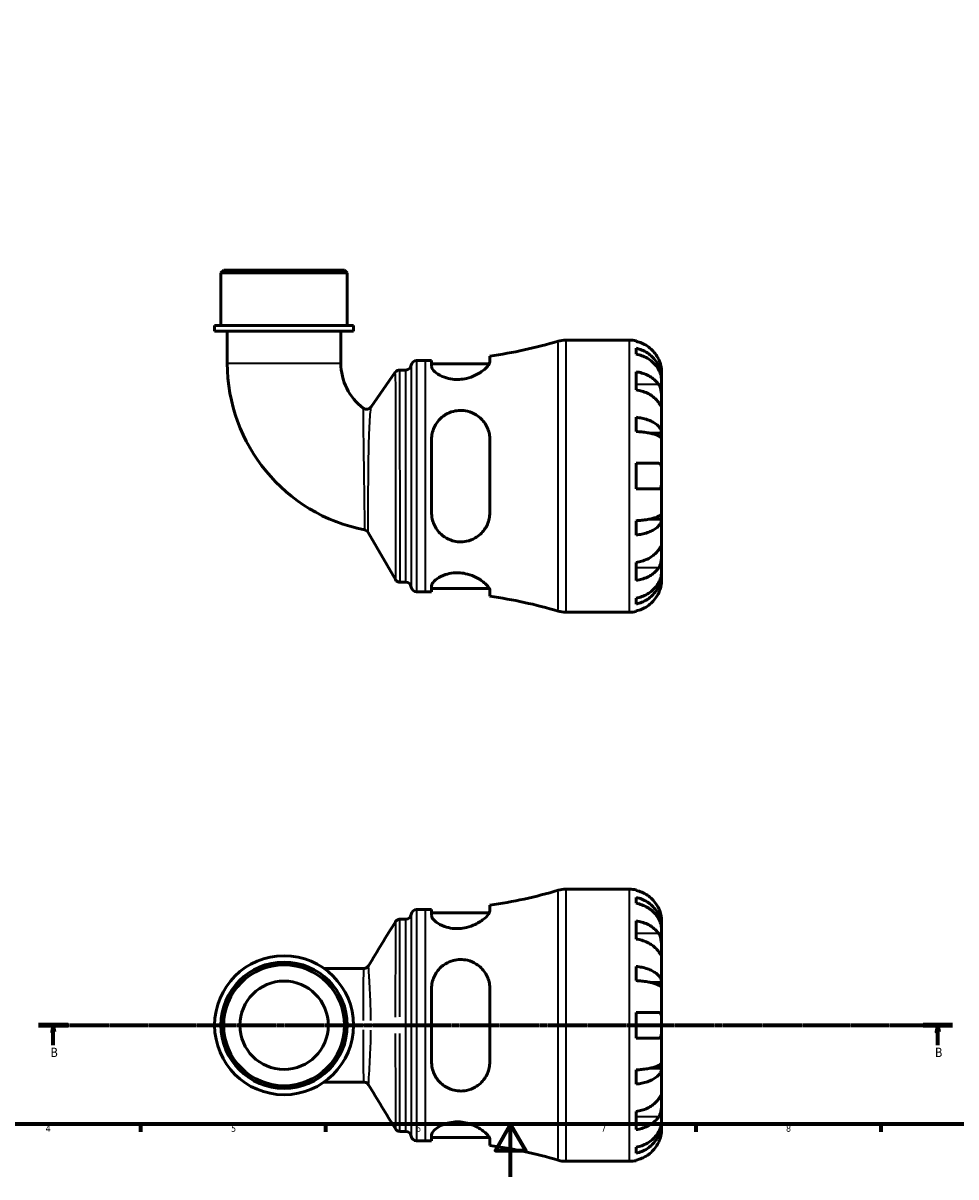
# Model space of a CAD drawing. Header units: millimetres. Extents: x 0 to 902, y 0 to 878.
# Tile 2 of 6: x 236 to 589, y 0 to 437. Entities that reach past the tile are written whole.
import ezdxf

# ---------------------------------------------------------------- set-up
doc = ezdxf.new("R2010")
doc.units = ezdxf.units.MM
doc.linetypes.add('CHAIN', pattern=[0.7087, 0.4724, -0.0591, 0.1181, -0.0591])
for name, color, linetype, lineweight in [('Border (ISO)', 7, 'Continuous', 70), ('Section Line (ISO)', 7, 'CHAIN', 70), ('Visible (ISO)', 7, 'Continuous', 50), ('Visible Narrow (ISO)', 7, 'Continuous', 35)]:
    doc.layers.add(name, color=color, linetype=linetype, lineweight=lineweight)
doc.styles.add('Label Text (ISO)', font='tahoma.ttf')
doc.styles.add('Note Text (ISO)', font='tahoma.ttf')

# ---------------------------------------------------------------- blocks, each defined once
blk = doc.blocks.new('Borders Default Border')
at = {"layer": 'Border (ISO)'}
for p, q in [((280.33, 20), (280.33, 17.1)), ((350.42, 20), (350.42, 17.1)), ((490.58, 20), (490.58, 17.1)), ((560.67, 20), (560.67, 17.1))]:
    blk.add_line(p, q, dxfattribs=at)
at = {"layer": 'Border (ISO)', "flags": 128}
for points in [[(20, 20), (20, 574), (821, 574), (821, 20), (20, 20)], [(420.5, 0), (420.5, 20), (414.73, 10), (426.27, 10), (420.5, 20)]]:
    blk.add_lwpolyline(points, dxfattribs=at)
at = {"layer": 'Border (ISO)', "color": 232, "true_color": 0xca0064, "char_height": 2.5, "attachment_point": 7, "style": 'Note Text (ISO)'}
for s, insert in [('4', (244.42, 17.1)), ('5', (314.64, 17.05)), ('6', (384.66, 17.05)), ('7', (454.77, 17.1)), ('8', (524.81, 17.04))]:
    blk.add_mtext(s, dxfattribs=dict(at, insert=insert))
blk = doc.blocks.new('2dTransSection0')
at = {"layer": 'Section Line (ISO)', "linetype": 'CHAIN'}
blk.add_line((241.74, 57.4), (587.86, 57.4), dxfattribs=at)
at = {"layer": 'Section Line (ISO)', "linetype": 'Continuous', "lineweight": 140}
for p, q in [((241.74, 57.4), (252.89, 57.4)), ((576.72, 57.4), (587.86, 57.4))]:
    blk.add_line(p, q, dxfattribs=at)
at = {"layer": 'Section Line (ISO)', "linetype": 'Continuous'}
for p, q in [((247.31, 57.4), (246.81, 54.9)), ((247.31, 54.9), (247.31, 57.4)), ((247.81, 54.9), (247.31, 57.4)), ((582.29, 57.4), (581.79, 54.9)), ((582.29, 54.9), (582.29, 57.4)), ((582.79, 54.9), (582.29, 57.4)), ((246.81, 54.9), (247.81, 54.9)), ((247.31, 49.91), (247.31, 54.9)), ((581.79, 54.9), (582.79, 54.9)), ((582.29, 49.91), (582.29, 54.9))]:
    blk.add_line(p, q, dxfattribs=at)
at = {"layer": 'Section Line (ISO)', "linetype": 'Continuous', "flags": 128}
for points in [[(247.81, 54.9), (247.31, 57.4), (246.81, 54.9), (247.81, 54.9)], [(582.79, 54.9), (582.29, 57.4), (581.79, 54.9), (582.79, 54.9)]]:
    blk.add_lwpolyline(points, dxfattribs=at)
at = {"layer": 'Section Line (ISO)'}
for points in [[(247.81, 54.9), (247.31, 57.4), (246.81, 54.9), (247.81, 54.9)], [(582.79, 54.9), (582.29, 57.4), (581.79, 54.9), (582.79, 54.9)]]:
    blk.add_solid(points, dxfattribs=at)
at = {"layer": 'Section Line (ISO)', "char_height": 3.5, "attachment_point": 7, "style": 'Label Text (ISO)'}
for insert in [(246.25, 45.4), (581.22, 45.4)]:
    blk.add_mtext('B', dxfattribs=dict(at, insert=insert))

msp = doc.modelspace()

# ---------------------------------------------------------------- linework, layer by layer
at = {"layer": 'Visible (ISO)'}
for p, q in [((311.822, 343.241), (310.792, 342.211)), ((358.595, 342.211), (310.792, 342.211)), ((310.792, 322.241), (310.792, 342.211)), ((311.822, 343.241), (357.565, 343.241)), ((357.565, 343.241), (358.595, 342.211)), ((358.595, 322.241), (358.595, 342.211)), ((360.985, 322.241), (308.402, 322.241)), ((308.402, 320.141), (308.402, 322.241)), ((360.985, 320.141), (308.402, 320.141)), ((313.182, 320.141), (313.182, 307.994)), ((356.205, 320.141), (356.205, 307.994)), ((360.985, 320.141), (360.985, 322.241)), ((441.412, 316.741), (465.568, 316.741)), ((467.993, 316.496), (467.993, 316.266)), ((412.613, 308.542), (412.613, 310.706)), ((467.993, 313.636), (467.993, 311.4)), ((384.906, 309.016), (388.246, 309.016)), ((390.563, 309.032), (390.563, 306.78)), ((390.563, 307.756), (412.398, 307.756)), ((367.624, 291.461), (376.83, 304.537)), ((378.515, 305.411), (380.818, 305.411)), ((467.993, 304.751), (467.993, 297.892)), ((477.693, 302.083), (477.642, 302.083)), ((477.693, 302.083), (477.693, 304.616)), ((477.693, 301.118), (477.693, 302.083)), ((477.693, 293.084), (477.693, 301.118)), ((477.693, 281.466), (477.693, 293.084)), ((467.993, 287.522), (467.993, 282.125)), ((477.693, 281.466), (473.402, 281.466)), ((477.693, 279.138), (477.693, 281.466)), ((390.563, 279.101), (390.563, 251.381)), ((412.613, 251.381), (412.613, 279.101)), ((477.693, 265.241), (477.693, 279.138)), ((467.993, 270.091), (467.993, 260.391)), ((477.693, 251.345), (477.693, 265.241)), ((477.693, 249.017), (473.402, 249.017)), ((477.693, 249.017), (477.693, 251.345)), ((477.693, 237.399), (477.693, 249.017)), ((467.993, 248.357), (467.993, 242.96)), ((376.851, 226.101), (366.563, 243.921)), ((477.693, 229.364), (477.693, 237.399)), ((467.993, 232.591), (467.993, 225.732)), ((477.693, 228.4), (477.642, 228.4)), ((477.693, 228.4), (477.693, 229.364)), ((477.693, 225.866), (477.693, 228.4)), ((378.635, 225.071), (380.818, 225.071)), ((390.563, 223.702), (390.563, 221.451)), ((384.906, 221.466), (388.246, 221.466)), ((390.563, 222.726), (412.398, 222.726)), ((412.613, 219.776), (412.613, 221.94)), ((467.993, 219.082), (467.993, 216.847)), ((467.993, 214.216), (467.993, 213.986)), ((441.412, 213.741), (465.568, 213.741)), ((441.412, 108.901), (465.568, 108.901)), ((467.993, 108.656), (467.993, 108.426)), ((467.993, 105.795), (467.993, 103.56)), ((384.906, 101.176), (388.246, 101.176)), ((390.563, 101.191), (390.563, 98.94)), ((412.613, 100.702), (412.613, 102.866)), ((378.603, 97.571), (380.818, 97.571)), ((390.563, 99.916), (412.398, 99.916)), ((467.993, 96.911), (467.993, 90.052)), ((477.693, 94.242), (477.693, 96.776)), ((477.693, 94.242), (477.642, 94.242)), ((477.693, 93.278), (477.693, 94.242)), ((477.693, 85.243), (477.693, 93.278)), ((477.693, 73.625), (477.693, 85.243)), ((364.894, 78.912), (349.81, 78.912)), ((467.993, 79.682), (467.993, 74.285)), ((390.563, 71.261), (390.563, 43.541)), ((412.613, 43.541), (412.613, 71.261)), ((477.693, 73.625), (473.402, 73.625)), ((477.693, 71.297), (477.693, 73.625)), ((477.693, 57.401), (477.693, 71.297)), ((467.993, 62.251), (467.993, 52.551)), ((477.693, 43.505), (477.693, 57.401)), ((467.993, 40.517), (467.993, 35.12)), ((477.693, 41.176), (473.402, 41.176)), ((477.693, 41.176), (477.693, 43.505)), ((477.693, 29.559), (477.693, 41.176)), ((349.81, 35.89), (364.894, 35.89)), ((477.693, 21.524), (477.693, 29.559)), ((467.993, 24.75), (467.993, 17.891)), ((477.693, 20.56), (477.642, 20.56)), ((477.693, 20.56), (477.693, 21.524)), ((477.693, 18.026), (477.693, 20.56)), ((378.603, 17.231), (380.818, 17.231)), ((384.906, 13.626), (388.246, 13.626)), ((390.563, 15.862), (390.563, 13.611)), ((390.563, 14.886), (412.398, 14.886)), ((412.613, 11.936), (412.613, 14.1)), ((467.993, 11.242), (467.993, 9.007)), ((441.412, 5.901), (465.568, 5.901)), ((467.993, 6.376), (467.993, 6.146))]:
    msp.add_line(p, q, dxfattribs=at)
for radius in [26.292, 23.901, 22.872, 16.731]:
    msp.add_circle((334.693, 57.401), radius, dxfattribs=at)
for centre, radius, start, end in [((388.246, 485.53), 176.514, 277.93494, 286.53447), ((441.412, 306.441), 10.3, 90, 106.53447), ((465.568, 304.616), 12.125, 78.46304, 90), ((377.446, 307.994), 64.264, 180, 258.98982), ((377.446, 307.994), 21.241, 180, 233.13783), ((380.818, 307.471), 2.06, 270, 352.81924), ((384.906, 306.956), 2.06, 90, 172.81924), ((388.246, 485.53), 176.514, 270, 270.75227), ((378.515, 303.351), 2.06, 90, 144.85033), ((365.939, 292.647), 2.06, 233.13783, 324.85033), ((364.779, 242.891), 2.06, 30, 78.98982), ((378.635, 227.131), 2.06, 210, 270), ((380.818, 223.011), 2.06, 7.18076, 90), ((384.906, 223.526), 2.06, 187.18076, 270), ((388.246, 44.952), 176.514, 89.24773, 90), ((388.246, 44.952), 176.514, 73.46553, 82.06506), ((441.412, 224.041), 10.3, 253.46553, 270), ((465.568, 225.866), 12.125, 270, 281.53696), ((388.246, 277.69), 176.514, 277.93494, 286.53447), ((441.412, 98.601), 10.3, 90, 106.53447), ((465.568, 96.776), 12.125, 78.46304, 90), ((384.906, 99.116), 2.06, 90, 172.81924), ((388.246, 277.69), 176.514, 270, 270.75227), ((380.818, 99.631), 2.06, 270, 352.81924), ((380.818, 15.171), 2.06, 7.18076, 90), ((384.906, 15.686), 2.06, 187.18076, 270), ((388.246, -162.888), 176.514, 89.24773, 90), ((388.246, -162.888), 176.514, 73.46553, 82.06506), ((441.412, 16.201), 10.3, 253.46553, 270), ((465.568, 18.026), 12.125, 270, 281.53696)]:
    msp.add_arc(centre, radius, start, end, dxfattribs=at)
for points, knots in [([(476.562, 309.466), (476.307, 310.016), (475.997, 310.576), (475.189, 311.788), (474.663, 312.422), (473.604, 313.484), (472.974, 314.011), (471.618, 314.92), (470.891, 315.302), (469.528, 315.868), (468.77, 316.107), (467.993, 316.266)], [5.9143146, 5.9143146, 5.9143146, 5.9143146, 6.0897305, 6.0897305, 6.3151304, 6.3151304, 6.5397196, 6.5397196, 6.7643088, 6.7643088, 6.9824261, 6.9824261, 6.9824261, 6.9824261]), ([(467.993, 313.636), (468.771, 313.481), (469.53, 313.25), (470.893, 312.702), (471.62, 312.332), (472.976, 311.453), (473.606, 310.943), (474.665, 309.916), (475.191, 309.303), (476.099, 307.984), (476.48, 307.278), (477.054, 305.933), (477.3, 305.169), (477.619, 303.609), (477.693, 302.812), (477.693, 302.083)], [0.2300349, 0.2300349, 0.2300349, 0.2300349, 0.4483378, 0.4483378, 0.6728957, 0.6728957, 0.8974535, 0.8974535, 1.1226267, 1.1226267, 1.3478, 1.3478, 1.5738057, 1.5738057, 1.7998115, 1.7998115, 1.7998115, 1.7998115]), ([(477.693, 301.118), (477.693, 301.767), (477.619, 302.476), (477.3, 303.865), (477.054, 304.545), (476.48, 305.742), (476.099, 306.371), (475.191, 307.544), (474.665, 308.089), (473.606, 309.004), (472.976, 309.457), (471.62, 310.24), (470.893, 310.569), (469.53, 311.057), (468.771, 311.263), (467.993, 311.4)], [5.4054322, 5.4054322, 5.4054322, 5.4054322, 5.6314379, 5.6314379, 5.8574437, 5.8574437, 6.0826169, 6.0826169, 6.3077901, 6.3077901, 6.5323479, 6.5323479, 6.7569058, 6.7569058, 6.9752088, 6.9752088, 6.9752088, 6.9752088]), ([(412.613, 308.542), (412.613, 308.302), (412.537, 308.033), (412.079, 307.119), (411.459, 306.398), (409.692, 304.893), (408.512, 304.101), (406.106, 302.943), (404.978, 302.52), (402.891, 302.018), (401.988, 301.88), (400.19, 301.779), (399.32, 301.811), (397.392, 302.055), (396.383, 302.311), (394.201, 303.101), (393.139, 303.698), (391.509, 304.935), (390.95, 305.577), (390.611, 306.373), (390.563, 306.583), (390.563, 306.78)], [-3.9473698, -3.9473698, -3.9473698, -3.9473698, -3.7096209, -3.7096209, -3.209367, -3.209367, -2.6844563, -2.6844563, -2.3019845, -2.3019845, -2.0253087, -2.0253087, -1.7586739, -1.7586739, -1.4150477, -1.4150477, -0.9332676, -0.9332676, -0.4404999, -0.4404999, -0.2526284, -0.2526284, -0.2526284, -0.2526284]), ([(477.693, 304.616), (477.693, 304.616), (477.694, 304.649), (477.692, 304.831), (477.688, 305.049), (477.641, 305.682), (477.594, 306.102), (477.428, 306.962), (477.331, 307.365), (477.078, 308.201), (476.924, 308.626), (476.687, 309.189), (476.625, 309.328), (476.562, 309.466)], [0, 0, 0, 0, 0.09797519, 0.09797519, 0.27234032, 0.27234032, 0.45782079, 0.45782079, 0.59888645, 0.59888645, 0.73860368, 0.73860368, 0.7849978, 0.7849978, 0.7849978, 0.7849978]), ([(467.993, 304.751), (468.77, 304.638), (469.528, 304.469), (470.891, 304.069), (471.618, 303.799), (472.974, 303.156), (473.604, 302.784), (474.663, 302.032), (475.189, 301.585), (475.997, 300.727), (476.307, 300.331), (476.562, 299.943)], [0.2300371, 0.2300371, 0.2300371, 0.2300371, 0.4481544, 0.4481544, 0.6727436, 0.6727436, 0.8973328, 0.8973328, 1.1227327, 1.1227327, 1.2981486, 1.2981486, 1.2981486, 1.2981486]), ([(476.562, 293.084), (476.307, 293.472), (475.997, 293.868), (475.189, 294.726), (474.663, 295.174), (473.604, 295.925), (472.974, 296.297), (471.618, 296.94), (470.891, 297.21), (469.528, 297.61), (468.77, 297.779), (467.993, 297.892)], [5.9143146, 5.9143146, 5.9143146, 5.9143146, 6.0897305, 6.0897305, 6.3151304, 6.3151304, 6.5397196, 6.5397196, 6.7643088, 6.7643088, 6.9824261, 6.9824261, 6.9824261, 6.9824261]), ([(476.562, 299.943), (476.615, 299.861), (476.667, 299.775), (476.849, 299.452), (476.968, 299.196), (477.186, 298.621), (477.281, 298.302), (477.473, 297.481), (477.548, 296.973), (477.656, 295.845), (477.677, 295.238), (477.696, 294.076), (477.693, 293.537), (477.693, 293.084)], [-0.78090098, -0.78090098, -0.78090098, -0.78090098, -0.74249641, -0.74249641, -0.64168011, -0.64168011, -0.53308797, -0.53308797, -0.37727943, -0.37727943, -0.19250343, -0.19250343, 0, 0, 0, 0]), ([(477.693, 293.084), (477.693, 292.815), (477.694, 292.58), (477.691, 292.169), (477.688, 292.001), (477.663, 291.724), (477.636, 291.651), (477.525, 291.677), (477.444, 291.768), (477.247, 292.041), (477.15, 292.186), (476.927, 292.524), (476.803, 292.714), (476.632, 292.975), (476.597, 293.029), (476.562, 293.084)], [0, 0, 0, 0, 0.11375655, 0.11375655, 0.23538098, 0.23538098, 0.39430899, 0.39430899, 0.54630686, 0.54630686, 0.65204055, 0.65204055, 0.75381821, 0.75381821, 0.77933795, 0.77933795, 0.77933795, 0.77933795]), ([(390.563, 279.101), (390.563, 279.112), (390.563, 279.122), (390.566, 279.934), (390.655, 280.727), (391.152, 282.958), (391.771, 284.332), (393.487, 286.719), (394.579, 287.744), (396.768, 289.072), (397.752, 289.494), (399.644, 289.988), (400.508, 290.108), (402.318, 290.142), (403.238, 290.04), (405.339, 289.544), (406.464, 289.061), (408.822, 287.574), (409.962, 286.443), (411.608, 283.921), (412.165, 282.553), (412.552, 280.437), (412.613, 279.773), (412.613, 279.101)], [-3.8955408, -3.8955408, -3.8955408, -3.8955408, -3.8922757, -3.8922757, -3.6389439, -3.6389439, -3.1579725, -3.1579725, -2.6857815, -2.6857815, -2.3575836, -2.3575836, -2.0942089, -2.0942089, -1.8110368, -1.8110368, -1.4230694, -1.4230694, -0.8979734, -0.8979734, -0.4181575, -0.4181575, -0.2054532, -0.2054532, -0.2054532, -0.2054532]), ([(467.993, 287.522), (468.771, 287.441), (469.53, 287.32), (470.893, 287.033), (471.62, 286.839), (472.976, 286.378), (473.606, 286.111), (474.665, 285.572), (475.191, 285.251), (476.099, 284.56), (476.48, 284.19), (477.054, 283.484), (477.3, 283.084), (477.619, 282.266), (477.693, 281.848), (477.693, 281.466)], [0.2300349, 0.2300349, 0.2300349, 0.2300349, 0.4483378, 0.4483378, 0.6728957, 0.6728957, 0.8974535, 0.8974535, 1.1226267, 1.1226267, 1.3478, 1.3478, 1.5738057, 1.5738057, 1.7998115, 1.7998115, 1.7998115, 1.7998115]), ([(477.693, 279.138), (477.693, 279.326), (477.619, 279.532), (477.3, 279.936), (477.054, 280.133), (476.48, 280.481), (476.099, 280.664), (475.191, 281.005), (474.665, 281.163), (473.606, 281.429), (472.976, 281.561), (471.62, 281.788), (470.893, 281.884), (469.53, 282.026), (468.771, 282.086), (467.993, 282.125)], [5.4054322, 5.4054322, 5.4054322, 5.4054322, 5.6314379, 5.6314379, 5.8574437, 5.8574437, 6.0826169, 6.0826169, 6.3077901, 6.3077901, 6.5323479, 6.5323479, 6.7569058, 6.7569058, 6.9752088, 6.9752088, 6.9752088, 6.9752088]), ([(467.993, 270.091), (468.77, 270.091), (469.528, 270.091), (470.891, 270.091), (471.618, 270.091), (472.974, 270.091), (473.604, 270.091), (474.663, 270.091), (475.189, 270.091), (475.997, 270.091), (476.307, 270.091), (476.562, 270.091)], [0.2300371, 0.2300371, 0.2300371, 0.2300371, 0.4481544, 0.4481544, 0.6727436, 0.6727436, 0.8973328, 0.8973328, 1.1227327, 1.1227327, 1.2981486, 1.2981486, 1.2981486, 1.2981486]), ([(476.562, 270.091), (476.632, 270.091), (476.699, 270.084), (476.88, 270.043), (476.986, 269.992), (477.187, 269.827), (477.278, 269.707), (477.47, 269.316), (477.548, 269.004), (477.656, 268.188), (477.677, 267.673), (477.696, 266.517), (477.693, 265.882), (477.693, 265.241)], [-0.77507703, -0.77507703, -0.77507703, -0.77507703, -0.72560399, -0.72560399, -0.63594265, -0.63594265, -0.53365641, -0.53365641, -0.3753162, -0.3753162, -0.19216783, -0.19216783, 0, 0, 0, 0]), ([(477.693, 265.241), (477.693, 264.806), (477.694, 264.372), (477.689, 263.49), (477.684, 263.051), (477.639, 262.121), (477.59, 261.668), (477.426, 261.064), (477.338, 260.868), (477.143, 260.612), (477.048, 260.531), (476.83, 260.421), (476.707, 260.393), (476.57, 260.391), (476.566, 260.391), (476.562, 260.391)], [-3.37535926, -3.37535926, -3.37535926, -3.37535926, -3.24472064, -3.24472064, -3.10081281, -3.10081281, -2.91318515, -2.91318515, -2.78540812, -2.78540812, -2.69094331, -2.69094331, -2.59427293, -2.59427293, -2.59108226, -2.59108226, -2.59108226, -2.59108226]), ([(476.562, 260.391), (476.307, 260.391), (475.997, 260.391), (475.189, 260.391), (474.663, 260.391), (473.604, 260.391), (472.974, 260.391), (471.618, 260.391), (470.891, 260.391), (469.528, 260.391), (468.77, 260.391), (467.993, 260.391)], [5.9143146, 5.9143146, 5.9143146, 5.9143146, 6.0897305, 6.0897305, 6.3151304, 6.3151304, 6.5397196, 6.5397196, 6.7643088, 6.7643088, 6.9824261, 6.9824261, 6.9824261, 6.9824261]), ([(412.613, 251.381), (412.613, 250.632), (412.537, 249.892), (412.079, 247.654), (411.459, 246.248), (409.692, 243.743), (408.512, 242.652), (406.106, 241.257), (404.978, 240.818), (402.891, 240.397), (401.988, 240.325), (400.19, 240.41), (399.32, 240.556), (397.392, 241.123), (396.383, 241.602), (394.201, 243.056), (393.139, 244.146), (391.509, 246.664), (390.95, 248.104), (390.611, 250.202), (390.563, 250.79), (390.563, 251.381)], [-3.9473698, -3.9473698, -3.9473698, -3.9473698, -3.7096209, -3.7096209, -3.209367, -3.209367, -2.6844563, -2.6844563, -2.3019845, -2.3019845, -2.0253087, -2.0253087, -1.7586739, -1.7586739, -1.4150477, -1.4150477, -0.9332676, -0.9332676, -0.4404999, -0.4404999, -0.2526284, -0.2526284, -0.2526284, -0.2526284]), ([(467.993, 248.357), (468.771, 248.397), (469.53, 248.457), (470.893, 248.599), (471.62, 248.694), (472.976, 248.922), (473.606, 249.053), (474.665, 249.319), (475.191, 249.478), (476.099, 249.819), (476.48, 250.001), (477.054, 250.349), (477.3, 250.547), (477.619, 250.95), (477.693, 251.156), (477.693, 251.345)], [0.2300349, 0.2300349, 0.2300349, 0.2300349, 0.4483378, 0.4483378, 0.6728957, 0.6728957, 0.8974535, 0.8974535, 1.1226267, 1.1226267, 1.3478, 1.3478, 1.5738057, 1.5738057, 1.7998115, 1.7998115, 1.7998115, 1.7998115]), ([(477.693, 249.017), (477.693, 248.634), (477.619, 248.217), (477.3, 247.399), (477.054, 246.998), (476.48, 246.293), (476.099, 245.923), (475.191, 245.231), (474.665, 244.91), (473.606, 244.372), (472.976, 244.105), (471.62, 243.644), (470.893, 243.45), (469.53, 243.163), (468.771, 243.041), (467.993, 242.96)], [5.4054322, 5.4054322, 5.4054322, 5.4054322, 5.6314379, 5.6314379, 5.8574437, 5.8574437, 6.0826169, 6.0826169, 6.3077901, 6.3077901, 6.5323479, 6.5323479, 6.7569058, 6.7569058, 6.9752088, 6.9752088, 6.9752088, 6.9752088]), ([(467.993, 232.591), (468.77, 232.703), (469.528, 232.873), (470.891, 233.273), (471.618, 233.543), (472.974, 234.185), (473.604, 234.558), (474.663, 235.309), (475.189, 235.757), (475.997, 236.614), (476.307, 237.01), (476.562, 237.399)], [0.2300371, 0.2300371, 0.2300371, 0.2300371, 0.4481544, 0.4481544, 0.6727436, 0.6727436, 0.8973328, 0.8973328, 1.1227327, 1.1227327, 1.2981486, 1.2981486, 1.2981486, 1.2981486]), ([(476.562, 237.399), (476.615, 237.481), (476.667, 237.561), (476.849, 237.84), (476.968, 238.022), (477.186, 238.351), (477.281, 238.492), (477.473, 238.749), (477.548, 238.825), (477.656, 238.812), (477.677, 238.689), (477.696, 238.212), (477.693, 237.853), (477.693, 237.399)], [-0.78090098, -0.78090098, -0.78090098, -0.78090098, -0.74249641, -0.74249641, -0.64168011, -0.64168011, -0.53308797, -0.53308797, -0.37727943, -0.37727943, -0.19250343, -0.19250343, 0, 0, 0, 0]), ([(477.693, 237.399), (477.693, 237.131), (477.694, 236.832), (477.691, 236.164), (477.688, 235.793), (477.663, 234.901), (477.636, 234.374), (477.525, 233.344), (477.444, 232.852), (477.247, 232.061), (477.15, 231.754), (476.927, 231.192), (476.803, 230.939), (476.632, 230.651), (476.597, 230.595), (476.562, 230.54)], [0, 0, 0, 0, 0.11375655, 0.11375655, 0.23538098, 0.23538098, 0.39430899, 0.39430899, 0.54630686, 0.54630686, 0.65204055, 0.65204055, 0.75381821, 0.75381821, 0.77933795, 0.77933795, 0.77933795, 0.77933795]), ([(390.563, 223.702), (390.563, 223.706), (390.563, 223.709), (390.566, 223.981), (390.655, 224.271), (391.152, 225.155), (391.771, 225.789), (393.487, 226.988), (394.579, 227.556), (396.768, 228.274), (397.752, 228.494), (399.644, 228.689), (400.508, 228.7), (402.318, 228.56), (403.238, 228.398), (405.339, 227.841), (406.464, 227.39), (408.822, 226.19), (409.962, 225.391), (411.608, 223.92), (412.165, 223.239), (412.552, 222.394), (412.613, 222.155), (412.613, 221.94)], [-3.8955408, -3.8955408, -3.8955408, -3.8955408, -3.8922757, -3.8922757, -3.6389439, -3.6389439, -3.1579725, -3.1579725, -2.6857815, -2.6857815, -2.3575836, -2.3575836, -2.0942089, -2.0942089, -1.8110368, -1.8110368, -1.4230694, -1.4230694, -0.8979734, -0.8979734, -0.4181575, -0.4181575, -0.2054532, -0.2054532, -0.2054532, -0.2054532]), ([(476.562, 230.54), (476.307, 230.151), (475.997, 229.756), (475.189, 228.898), (474.663, 228.45), (473.604, 227.699), (472.974, 227.327), (471.618, 226.684), (470.891, 226.414), (469.528, 226.014), (468.77, 225.844), (467.993, 225.732)], [5.9143146, 5.9143146, 5.9143146, 5.9143146, 6.0897305, 6.0897305, 6.3151304, 6.3151304, 6.5397196, 6.5397196, 6.7643088, 6.7643088, 6.9824261, 6.9824261, 6.9824261, 6.9824261]), ([(467.993, 219.082), (468.771, 219.22), (469.53, 219.426), (470.893, 219.914), (471.62, 220.242), (472.976, 221.025), (473.606, 221.479), (474.665, 222.393), (475.191, 222.938), (476.099, 224.112), (476.48, 224.74), (477.054, 225.938), (477.3, 226.618), (477.619, 228.006), (477.693, 228.715), (477.693, 229.364)], [0.2300349, 0.2300349, 0.2300349, 0.2300349, 0.4483378, 0.4483378, 0.6728957, 0.6728957, 0.8974535, 0.8974535, 1.1226267, 1.1226267, 1.3478, 1.3478, 1.5738057, 1.5738057, 1.7998115, 1.7998115, 1.7998115, 1.7998115]), ([(477.693, 228.4), (477.693, 227.671), (477.619, 226.874), (477.3, 225.314), (477.054, 224.55), (476.48, 223.204), (476.099, 222.498), (475.191, 221.179), (474.665, 220.567), (473.606, 219.54), (472.976, 219.03), (471.62, 218.15), (470.893, 217.781), (469.53, 217.233), (468.771, 217.001), (467.993, 216.847)], [5.4054322, 5.4054322, 5.4054322, 5.4054322, 5.6314379, 5.6314379, 5.8574437, 5.8574437, 6.0826169, 6.0826169, 6.3077901, 6.3077901, 6.5323479, 6.5323479, 6.7569058, 6.7569058, 6.9752088, 6.9752088, 6.9752088, 6.9752088]), ([(476.562, 221.016), (476.632, 221.168), (476.699, 221.322), (476.88, 221.755), (476.986, 222.034), (477.187, 222.628), (477.278, 222.938), (477.47, 223.698), (477.548, 224.122), (477.656, 224.917), (477.677, 225.257), (477.696, 225.739), (477.693, 225.866), (477.693, 225.866)], [-0.77507703, -0.77507703, -0.77507703, -0.77507703, -0.72560399, -0.72560399, -0.63594265, -0.63594265, -0.53365641, -0.53365641, -0.3753162, -0.3753162, -0.19216783, -0.19216783, 0, 0, 0, 0]), ([(467.993, 214.216), (468.77, 214.375), (469.528, 214.615), (470.891, 215.181), (471.618, 215.563), (472.974, 216.472), (473.604, 216.999), (474.663, 218.061), (475.189, 218.694), (475.997, 219.907), (476.307, 220.466), (476.562, 221.016)], [0.2300371, 0.2300371, 0.2300371, 0.2300371, 0.4481544, 0.4481544, 0.6727436, 0.6727436, 0.8973328, 0.8973328, 1.1227327, 1.1227327, 1.2981486, 1.2981486, 1.2981486, 1.2981486]), ([(476.562, 101.626), (476.307, 102.176), (475.997, 102.735), (475.189, 103.948), (474.663, 104.582), (473.604, 105.644), (472.974, 106.171), (471.618, 107.079), (470.891, 107.461), (469.528, 108.027), (468.77, 108.267), (467.993, 108.426)], [5.9143146, 5.9143146, 5.9143146, 5.9143146, 6.0897305, 6.0897305, 6.3151304, 6.3151304, 6.5397196, 6.5397196, 6.7643088, 6.7643088, 6.9824261, 6.9824261, 6.9824261, 6.9824261]), ([(467.993, 105.795), (468.771, 105.641), (469.53, 105.409), (470.893, 104.861), (471.62, 104.492), (472.976, 103.612), (473.606, 103.103), (474.665, 102.075), (475.191, 101.463), (476.099, 100.144), (476.48, 99.438), (477.054, 98.092), (477.3, 97.329), (477.619, 95.768), (477.693, 94.972), (477.693, 94.242)], [0.2300349, 0.2300349, 0.2300349, 0.2300349, 0.4483378, 0.4483378, 0.6728957, 0.6728957, 0.8974535, 0.8974535, 1.1226267, 1.1226267, 1.3478, 1.3478, 1.5738057, 1.5738057, 1.7998115, 1.7998115, 1.7998115, 1.7998115]), ([(412.613, 100.702), (412.613, 100.462), (412.537, 100.192), (412.079, 99.279), (411.459, 98.558), (409.692, 97.053), (408.512, 96.261), (406.106, 95.103), (404.978, 94.68), (402.891, 94.178), (401.988, 94.04), (400.19, 93.939), (399.32, 93.971), (397.392, 94.214), (396.383, 94.47), (394.201, 95.261), (393.139, 95.858), (391.509, 97.095), (390.95, 97.737), (390.611, 98.533), (390.563, 98.743), (390.563, 98.94)], [-3.9473698, -3.9473698, -3.9473698, -3.9473698, -3.7096209, -3.7096209, -3.209367, -3.209367, -2.6844563, -2.6844563, -2.3019845, -2.3019845, -2.0253087, -2.0253087, -1.7586739, -1.7586739, -1.4150477, -1.4150477, -0.9332676, -0.9332676, -0.4404999, -0.4404999, -0.2526284, -0.2526284, -0.2526284, -0.2526284]), ([(477.693, 93.278), (477.693, 93.927), (477.619, 94.636), (477.3, 96.025), (477.054, 96.704), (476.48, 97.902), (476.099, 98.53), (475.191, 99.704), (474.665, 100.249), (473.606, 101.163), (472.976, 101.617), (471.62, 102.4), (470.893, 102.729), (469.53, 103.216), (468.771, 103.423), (467.993, 103.56)], [5.4054322, 5.4054322, 5.4054322, 5.4054322, 5.6314379, 5.6314379, 5.8574437, 5.8574437, 6.0826169, 6.0826169, 6.3077901, 6.3077901, 6.5323479, 6.5323479, 6.7569058, 6.7569058, 6.9752088, 6.9752088, 6.9752088, 6.9752088]), ([(477.693, 96.776), (477.693, 96.776), (477.694, 96.835), (477.689, 97.078), (477.684, 97.273), (477.639, 97.861), (477.59, 98.29), (477.426, 99.126), (477.338, 99.49), (477.143, 100.15), (477.048, 100.436), (476.83, 101.016), (476.707, 101.309), (476.57, 101.607), (476.566, 101.616), (476.562, 101.626)], [-3.37535926, -3.37535926, -3.37535926, -3.37535926, -3.24472064, -3.24472064, -3.10081281, -3.10081281, -2.91318515, -2.91318515, -2.78540812, -2.78540812, -2.69094331, -2.69094331, -2.59427293, -2.59427293, -2.59108226, -2.59108226, -2.59108226, -2.59108226]), ([(378.603, 97.571), (378.383, 97.571), (378.165, 97.534), (377.78, 97.411), (377.615, 97.326), (377.349, 97.153), (377.246, 97.065), (377.081, 96.904), (377.019, 96.83), (376.917, 96.698), (376.878, 96.639), (376.845, 96.586), (376.845, 96.584), (376.844, 96.583)], [6.2831886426, 6.2831886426, 6.2831886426, 6.2831886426, 6.2835817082, 6.2835817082, 6.2839854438, 6.2839854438, 6.2843891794, 6.2843891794, 6.284792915, 6.284792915, 6.2851966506, 6.2851966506, 6.2852073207, 6.2852073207, 6.2852073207, 6.2852073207]), ([(467.993, 96.911), (468.77, 96.798), (469.528, 96.629), (470.891, 96.229), (471.618, 95.958), (472.974, 95.316), (473.604, 94.943), (474.663, 94.192), (475.189, 93.744), (475.997, 92.887), (476.307, 92.491), (476.562, 92.102)], [0.2300371, 0.2300371, 0.2300371, 0.2300371, 0.4481544, 0.4481544, 0.6727436, 0.6727436, 0.8973328, 0.8973328, 1.1227327, 1.1227327, 1.2981486, 1.2981486, 1.2981486, 1.2981486]), ([(476.562, 92.102), (476.615, 92.02), (476.667, 91.935), (476.849, 91.612), (476.968, 91.356), (477.186, 90.781), (477.281, 90.461), (477.473, 89.641), (477.548, 89.133), (477.656, 88.004), (477.677, 87.397), (477.696, 86.236), (477.693, 85.697), (477.693, 85.243)], [-0.78090098, -0.78090098, -0.78090098, -0.78090098, -0.74249641, -0.74249641, -0.64168011, -0.64168011, -0.53308797, -0.53308797, -0.37727943, -0.37727943, -0.19250343, -0.19250343, 0, 0, 0, 0]), ([(476.562, 85.243), (476.307, 85.632), (475.997, 86.028), (475.189, 86.885), (474.663, 87.333), (473.604, 88.084), (472.974, 88.457), (471.618, 89.099), (470.891, 89.37), (469.528, 89.77), (468.77, 89.939), (467.993, 90.052)], [5.9143146, 5.9143146, 5.9143146, 5.9143146, 6.0897305, 6.0897305, 6.3151304, 6.3151304, 6.5397196, 6.5397196, 6.7643088, 6.7643088, 6.9824261, 6.9824261, 6.9824261, 6.9824261]), ([(477.693, 85.243), (477.693, 84.975), (477.694, 84.739), (477.691, 84.329), (477.688, 84.161), (477.663, 83.884), (477.636, 83.811), (477.525, 83.837), (477.444, 83.928), (477.247, 84.201), (477.15, 84.345), (476.927, 84.684), (476.803, 84.873), (476.632, 85.135), (476.597, 85.189), (476.562, 85.243)], [0, 0, 0, 0, 0.11375655, 0.11375655, 0.23538098, 0.23538098, 0.39430899, 0.39430899, 0.54630686, 0.54630686, 0.65204055, 0.65204055, 0.75381821, 0.75381821, 0.77933795, 0.77933795, 0.77933795, 0.77933795]), ([(366.646, 79.891), (366.613, 79.837), (366.573, 79.777), (366.469, 79.643), (366.405, 79.568), (366.237, 79.406), (366.133, 79.319), (365.867, 79.15), (365.704, 79.068), (365.326, 78.948), (365.11, 78.912), (364.894, 78.912)], [1.535033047, 1.535033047, 1.535033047, 1.535033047, 1.538643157, 1.538643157, 1.542253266, 1.542253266, 1.545863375, 1.545863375, 1.549473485, 1.549473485, 1.553083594, 1.553083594, 1.553083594, 1.553083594]), ([(390.563, 71.261), (390.563, 71.271), (390.563, 71.282), (390.566, 72.094), (390.655, 72.886), (391.152, 75.118), (391.771, 76.492), (393.487, 78.879), (394.579, 79.904), (396.768, 81.232), (397.752, 81.654), (399.644, 82.148), (400.508, 82.268), (402.318, 82.302), (403.238, 82.2), (405.339, 81.703), (406.464, 81.22), (408.822, 79.734), (409.962, 78.603), (411.608, 76.081), (412.165, 74.713), (412.552, 72.597), (412.613, 71.933), (412.613, 71.261)], [-3.8955408, -3.8955408, -3.8955408, -3.8955408, -3.8922757, -3.8922757, -3.6389439, -3.6389439, -3.1579725, -3.1579725, -2.6857815, -2.6857815, -2.3575836, -2.3575836, -2.0942089, -2.0942089, -1.8110368, -1.8110368, -1.4230694, -1.4230694, -0.8979734, -0.8979734, -0.4181575, -0.4181575, -0.2054532, -0.2054532, -0.2054532, -0.2054532]), ([(467.993, 79.682), (468.771, 79.601), (469.53, 79.48), (470.893, 79.192), (471.62, 78.999), (472.976, 78.538), (473.606, 78.27), (474.665, 77.732), (475.191, 77.411), (476.099, 76.719), (476.48, 76.349), (477.054, 75.644), (477.3, 75.243), (477.619, 74.425), (477.693, 74.008), (477.693, 73.625)], [0.2300349, 0.2300349, 0.2300349, 0.2300349, 0.4483378, 0.4483378, 0.6728957, 0.6728957, 0.8974535, 0.8974535, 1.1226267, 1.1226267, 1.3478, 1.3478, 1.5738057, 1.5738057, 1.7998115, 1.7998115, 1.7998115, 1.7998115]), ([(477.693, 71.297), (477.693, 71.486), (477.619, 71.692), (477.3, 72.095), (477.054, 72.293), (476.48, 72.641), (476.099, 72.824), (475.191, 73.165), (474.665, 73.323), (473.606, 73.589), (472.976, 73.721), (471.62, 73.948), (470.893, 74.044), (469.53, 74.185), (468.771, 74.245), (467.993, 74.285)], [5.4054322, 5.4054322, 5.4054322, 5.4054322, 5.6314379, 5.6314379, 5.8574437, 5.8574437, 6.0826169, 6.0826169, 6.3077901, 6.3077901, 6.5323479, 6.5323479, 6.7569058, 6.7569058, 6.9752088, 6.9752088, 6.9752088, 6.9752088]), ([(467.993, 62.251), (468.77, 62.251), (469.528, 62.251), (470.891, 62.251), (471.618, 62.251), (472.974, 62.251), (473.604, 62.251), (474.663, 62.251), (475.189, 62.251), (475.997, 62.251), (476.307, 62.251), (476.562, 62.251)], [0.2300371, 0.2300371, 0.2300371, 0.2300371, 0.4481544, 0.4481544, 0.6727436, 0.6727436, 0.8973328, 0.8973328, 1.1227327, 1.1227327, 1.2981486, 1.2981486, 1.2981486, 1.2981486]), ([(476.562, 62.251), (476.719, 62.251), (476.861, 62.215), (477.136, 62.051), (477.259, 61.907), (477.469, 61.474), (477.545, 61.173), (477.655, 60.367), (477.677, 59.844), (477.696, 58.677), (477.693, 58.042), (477.693, 57.401)], [-0.77518695, -0.77518695, -0.77518695, -0.77518695, -0.66453204, -0.66453204, -0.53185988, -0.53185988, -0.37866191, -0.37866191, -0.19227293, -0.19227293, 0, 0, 0, 0]), ([(477.693, 57.401), (477.693, 57.074), (477.694, 56.749), (477.692, 55.859), (477.688, 55.317), (477.641, 54.306), (477.594, 53.855), (477.428, 53.222), (477.331, 53.007), (477.078, 52.698), (476.924, 52.606), (476.687, 52.557), (476.625, 52.551), (476.562, 52.551)], [0, 0, 0, 0, 0.09797519, 0.09797519, 0.27234032, 0.27234032, 0.45782079, 0.45782079, 0.59888645, 0.59888645, 0.73860368, 0.73860368, 0.7849978, 0.7849978, 0.7849978, 0.7849978]), ([(476.562, 52.551), (476.307, 52.551), (475.997, 52.551), (475.189, 52.551), (474.663, 52.551), (473.604, 52.551), (472.974, 52.551), (471.618, 52.551), (470.891, 52.551), (469.528, 52.551), (468.77, 52.551), (467.993, 52.551)], [5.9143146, 5.9143146, 5.9143146, 5.9143146, 6.0897305, 6.0897305, 6.3151304, 6.3151304, 6.5397196, 6.5397196, 6.7643088, 6.7643088, 6.9824261, 6.9824261, 6.9824261, 6.9824261]), ([(412.613, 43.541), (412.613, 42.792), (412.537, 42.051), (412.079, 39.814), (411.459, 38.407), (409.692, 35.902), (408.512, 34.812), (406.106, 33.416), (404.978, 32.977), (402.891, 32.557), (401.988, 32.485), (400.19, 32.569), (399.32, 32.716), (397.392, 33.283), (396.383, 33.761), (394.201, 35.215), (393.139, 36.306), (391.509, 38.823), (390.95, 40.263), (390.611, 42.362), (390.563, 42.95), (390.563, 43.541)], [-3.9473698, -3.9473698, -3.9473698, -3.9473698, -3.7096209, -3.7096209, -3.209367, -3.209367, -2.6844563, -2.6844563, -2.3019845, -2.3019845, -2.0253087, -2.0253087, -1.7586739, -1.7586739, -1.4150477, -1.4150477, -0.9332676, -0.9332676, -0.4404999, -0.4404999, -0.2526284, -0.2526284, -0.2526284, -0.2526284]), ([(467.993, 40.517), (468.771, 40.557), (469.53, 40.617), (470.893, 40.758), (471.62, 40.854), (472.976, 41.081), (473.606, 41.213), (474.665, 41.479), (475.191, 41.637), (476.099, 41.978), (476.48, 42.161), (477.054, 42.509), (477.3, 42.706), (477.619, 43.11), (477.693, 43.316), (477.693, 43.505)], [0.2300349, 0.2300349, 0.2300349, 0.2300349, 0.4483378, 0.4483378, 0.6728957, 0.6728957, 0.8974535, 0.8974535, 1.1226267, 1.1226267, 1.3478, 1.3478, 1.5738057, 1.5738057, 1.7998115, 1.7998115, 1.7998115, 1.7998115]), ([(477.693, 41.176), (477.693, 40.794), (477.619, 40.376), (477.3, 39.559), (477.054, 39.158), (476.48, 38.453), (476.099, 38.082), (475.191, 37.391), (474.665, 37.07), (473.606, 36.531), (472.976, 36.264), (471.62, 35.803), (470.893, 35.609), (469.53, 35.322), (468.771, 35.201), (467.993, 35.12)], [5.4054322, 5.4054322, 5.4054322, 5.4054322, 5.6314379, 5.6314379, 5.8574437, 5.8574437, 6.0826169, 6.0826169, 6.3077901, 6.3077901, 6.5323479, 6.5323479, 6.7569058, 6.7569058, 6.9752088, 6.9752088, 6.9752088, 6.9752088]), ([(364.894, 35.89), (365.11, 35.89), (365.326, 35.854), (365.704, 35.734), (365.867, 35.652), (366.133, 35.483), (366.237, 35.395), (366.405, 35.234), (366.469, 35.159), (366.573, 35.024), (366.613, 34.965), (366.646, 34.911)], [-1.553073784, -1.553073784, -1.553073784, -1.553073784, -1.54946358, -1.54946358, -1.545853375, -1.545853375, -1.542243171, -1.542243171, -1.538632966, -1.538632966, -1.535022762, -1.535022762, -1.535022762, -1.535022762]), ([(476.562, 29.559), (476.615, 29.641), (476.667, 29.72), (476.849, 29.999), (476.968, 30.182), (477.186, 30.511), (477.281, 30.651), (477.473, 30.908), (477.548, 30.985), (477.656, 30.972), (477.677, 30.849), (477.696, 30.371), (477.693, 30.012), (477.693, 29.559)], [-0.78090098, -0.78090098, -0.78090098, -0.78090098, -0.74249641, -0.74249641, -0.64168011, -0.64168011, -0.53308797, -0.53308797, -0.37727943, -0.37727943, -0.19250343, -0.19250343, 0, 0, 0, 0]), ([(467.993, 24.75), (468.77, 24.863), (469.528, 25.032), (470.891, 25.432), (471.618, 25.702), (472.974, 26.345), (473.604, 26.718), (474.663, 27.469), (475.189, 27.917), (475.997, 28.774), (476.307, 29.17), (476.562, 29.559)], [0.2300371, 0.2300371, 0.2300371, 0.2300371, 0.4481544, 0.4481544, 0.6727436, 0.6727436, 0.8973328, 0.8973328, 1.1227327, 1.1227327, 1.2981486, 1.2981486, 1.2981486, 1.2981486]), ([(477.693, 29.559), (477.693, 29.291), (477.694, 28.992), (477.691, 28.324), (477.688, 27.953), (477.663, 27.061), (477.636, 26.534), (477.525, 25.504), (477.444, 25.012), (477.247, 24.221), (477.15, 23.914), (476.927, 23.352), (476.803, 23.099), (476.632, 22.811), (476.597, 22.754), (476.562, 22.7)], [0, 0, 0, 0, 0.11375655, 0.11375655, 0.23538098, 0.23538098, 0.39430899, 0.39430899, 0.54630686, 0.54630686, 0.65204055, 0.65204055, 0.75381821, 0.75381821, 0.77933795, 0.77933795, 0.77933795, 0.77933795]), ([(476.562, 22.7), (476.307, 22.311), (475.997, 21.915), (475.189, 21.058), (474.663, 20.61), (473.604, 19.859), (472.974, 19.486), (471.618, 18.844), (470.891, 18.573), (469.528, 18.173), (468.77, 18.004), (467.993, 17.891)], [5.9143146, 5.9143146, 5.9143146, 5.9143146, 6.0897305, 6.0897305, 6.3151304, 6.3151304, 6.5397196, 6.5397196, 6.7643088, 6.7643088, 6.9824261, 6.9824261, 6.9824261, 6.9824261]), ([(376.844, 18.219), (376.875, 18.167), (376.914, 18.109), (377.014, 17.977), (377.076, 17.904), (377.239, 17.743), (377.34, 17.656), (377.603, 17.483), (377.766, 17.398), (378.153, 17.27), (378.377, 17.231), (378.603, 17.231)], [3.1395872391, 3.1395872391, 3.1395872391, 3.1395872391, 3.1399909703, 3.1399909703, 3.1403947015, 3.1403947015, 3.1407984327, 3.1407984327, 3.1412021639, 3.1412021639, 3.1416058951, 3.1416058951, 3.1416058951, 3.1416058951]), ([(390.563, 15.862), (390.563, 15.865), (390.563, 15.869), (390.566, 16.141), (390.655, 16.431), (391.152, 17.315), (391.771, 17.948), (393.487, 19.147), (394.579, 19.715), (396.768, 20.433), (397.752, 20.654), (399.644, 20.848), (400.508, 20.86), (402.318, 20.72), (403.238, 20.558), (405.339, 20.001), (406.464, 19.55), (408.822, 18.35), (409.962, 17.551), (411.608, 16.08), (412.165, 15.398), (412.552, 14.554), (412.613, 14.315), (412.613, 14.1)], [-3.8955408, -3.8955408, -3.8955408, -3.8955408, -3.8922757, -3.8922757, -3.6389439, -3.6389439, -3.1579725, -3.1579725, -2.6857815, -2.6857815, -2.3575836, -2.3575836, -2.0942089, -2.0942089, -1.8110368, -1.8110368, -1.4230694, -1.4230694, -0.8979734, -0.8979734, -0.4181575, -0.4181575, -0.2054532, -0.2054532, -0.2054532, -0.2054532]), ([(467.993, 11.242), (468.771, 11.379), (469.53, 11.586), (470.893, 12.073), (471.62, 12.402), (472.976, 13.185), (473.606, 13.638), (474.665, 14.553), (475.191, 15.098), (476.099, 16.272), (476.48, 16.9), (477.054, 18.098), (477.3, 18.777), (477.619, 20.166), (477.693, 20.875), (477.693, 21.524)], [0.2300349, 0.2300349, 0.2300349, 0.2300349, 0.4483378, 0.4483378, 0.6728957, 0.6728957, 0.8974535, 0.8974535, 1.1226267, 1.1226267, 1.3478, 1.3478, 1.5738057, 1.5738057, 1.7998115, 1.7998115, 1.7998115, 1.7998115]), ([(477.693, 20.56), (477.693, 19.83), (477.619, 19.034), (477.3, 17.473), (477.054, 16.71), (476.48, 15.364), (476.099, 14.658), (475.191, 13.339), (474.665, 12.727), (473.606, 11.699), (472.976, 11.189), (471.62, 10.31), (470.893, 9.941), (469.53, 9.393), (468.771, 9.161), (467.993, 9.007)], [5.4054322, 5.4054322, 5.4054322, 5.4054322, 5.6314379, 5.6314379, 5.8574437, 5.8574437, 6.0826169, 6.0826169, 6.3077901, 6.3077901, 6.5323479, 6.5323479, 6.7569058, 6.7569058, 6.9752088, 6.9752088, 6.9752088, 6.9752088]), ([(476.562, 13.176), (476.632, 13.328), (476.699, 13.481), (476.88, 13.914), (476.986, 14.194), (477.187, 14.787), (477.278, 15.097), (477.47, 15.858), (477.548, 16.282), (477.656, 17.076), (477.677, 17.416), (477.696, 17.899), (477.693, 18.026), (477.693, 18.026)], [-0.77507703, -0.77507703, -0.77507703, -0.77507703, -0.72560399, -0.72560399, -0.63594265, -0.63594265, -0.53365641, -0.53365641, -0.3753162, -0.3753162, -0.19216783, -0.19216783, 0, 0, 0, 0]), ([(467.993, 6.376), (468.77, 6.535), (469.528, 6.775), (470.891, 7.341), (471.618, 7.722), (472.974, 8.631), (473.604, 9.158), (474.663, 10.22), (475.189, 10.854), (475.997, 12.066), (476.307, 12.626), (476.562, 13.176)], [0.2300371, 0.2300371, 0.2300371, 0.2300371, 0.4481544, 0.4481544, 0.6727436, 0.6727436, 0.8973328, 0.8973328, 1.1227327, 1.1227327, 1.2981486, 1.2981486, 1.2981486, 1.2981486])]:
    msp.add_open_spline(points, degree=3, knots=knots, dxfattribs=at)
for points in [[(366.646, 79.891), (370.055, 85.446), (373.45, 91.014), (376.844, 96.583)], [(376.844, 18.219), (373.45, 23.788), (370.055, 29.356), (366.646, 34.911)]]:
    msp.add_open_spline(points, degree=3, dxfattribs=at)
at = {"layer": 'Visible Narrow (ISO)'}
for p, q in [((438.48, 214.796), (438.48, 315.687)), ((441.412, 316.107), (441.412, 214.375)), ((465.568, 214.375), (465.568, 316.107)), ((313.447, 307.994), (355.94, 307.994)), ((382.862, 306.697), (382.862, 223.786)), ((384.906, 308.477), (384.906, 222.005)), ((388.246, 222.005), (388.246, 308.477)), ((376.37, 303.883), (368.084, 292.115)), ((380.818, 225.566), (380.818, 304.917)), ((476.133, 299.943), (468.422, 299.943)), ((476.133, 230.54), (468.422, 230.54)), ((438.48, 6.956), (438.48, 107.846)), ((441.412, 108.267), (441.412, 6.535)), ((465.568, 6.535), (465.568, 108.267)), ((384.906, 100.637), (384.906, 14.165)), ((388.246, 14.165), (388.246, 100.637)), ((380.818, 17.726), (380.818, 97.076)), ((382.862, 98.857), (382.862, 15.945)), ((476.133, 92.102), (468.422, 92.102)), ((367.523, 57.401), (364.839, 57.401)), ((376.37, 57.401), (368.084, 57.401)), ((376.889, 57.401), (378.416, 57.401)), ((476.133, 22.7), (468.422, 22.7))]:
    msp.add_line(p, q, dxfattribs=at)
for centre, start, end in [((378.515, 303.351), 92.74252, 142.10782), ((365.939, 292.647), 237.72345, 320.26471)]:
    msp.add_arc(centre, 2.06, start, end, dxfattribs=at)
for points, knots in [([(376.831, 304.05), (376.831, 303.759), (376.831, 303.339), (376.832, 301.277), (376.833, 298.786), (376.835, 292.328), (376.837, 288.404), (376.84, 279.272), (376.841, 273.989), (376.844, 263.324), (376.846, 257.953), (376.848, 247.813), (376.848, 243.061), (376.85, 235.118), (376.85, 231.909), (376.851, 228.192), (376.851, 227.148), (376.851, 226.586)], [1.7278764, 1.7278764, 1.7278764, 1.7278764, 1.8691123, 1.8691123, 2.2608445, 2.2608445, 2.6421632, 2.6421632, 3.0555108, 3.0555108, 3.4614961, 3.4614961, 3.8740667, 3.8740667, 4.2806071, 4.2806071, 4.5553172, 4.5553172, 4.5553172, 4.5553172]), ([(378.635, 225.569), (378.635, 226.146), (378.634, 227.219), (378.632, 231.036), (378.63, 234.332), (378.624, 242.487), (378.62, 247.365), (378.611, 257.77), (378.606, 263.279), (378.592, 274.21), (378.583, 279.621), (378.566, 288.963), (378.556, 292.971), (378.537, 299.56), (378.528, 302.096), (378.52, 304.193), (378.518, 304.62), (378.517, 304.916)], [-4.5553172, -4.5553172, -4.5553172, -4.5553172, -4.2806071, -4.2806071, -3.8740667, -3.8740667, -3.4614961, -3.4614961, -3.0555108, -3.0555108, -2.6421632, -2.6421632, -2.2608445, -2.2608445, -1.8691123, -1.8691123, -1.7278764, -1.7278764, -1.7278764, -1.7278764]), ([(364.697, 290.657), (364.695, 290.551), (364.693, 290.421), (364.681, 289.612), (364.668, 288.534), (364.661, 285.782), (364.668, 284.113), (364.707, 279.677), (364.749, 276.729), (364.841, 270.661), (364.889, 267.553), (364.975, 261.616), (365.013, 258.783), (365.077, 253.749), (365.102, 251.533), (365.141, 247.995), (365.155, 246.66), (365.166, 245.57), (365.168, 245.353), (365.17, 245.199)], [-2.9845127, -2.9845127, -2.9845127, -2.9845127, -2.9107988, -2.9107988, -2.5954076, -2.5954076, -2.2811015, -2.2811015, -1.8480459, -1.8480459, -1.4354833, -1.4354833, -1.0417455, -1.0417455, -0.660285, -0.660285, -0.2854629, -0.2854629, -0.157073, -0.157073, -0.157073, -0.157073]), ([(366.563, 244.22), (366.563, 244.381), (366.564, 244.608), (366.565, 245.749), (366.566, 247.145), (366.571, 250.843), (366.576, 253.159), (366.592, 258.416), (366.604, 261.372), (366.65, 267.553), (366.684, 270.783), (366.798, 277.055), (366.882, 280.084), (367.08, 284.597), (367.18, 286.28), (367.381, 289.032), (367.482, 290.097), (367.563, 290.894), (367.576, 291.022), (367.587, 291.126)], [0.157073, 0.157073, 0.157073, 0.157073, 0.2854629, 0.2854629, 0.660285, 0.660285, 1.0417455, 1.0417455, 1.4354833, 1.4354833, 1.8480459, 1.8480459, 2.2811015, 2.2811015, 2.5954076, 2.5954076, 2.9107988, 2.9107988, 2.9845127, 2.9845127, 2.9845127, 2.9845127]), ([(376.843, 96.461), (376.842, 96.128), (376.841, 95.12), (376.838, 91.496), (376.836, 88.589), (376.834, 81.355), (376.832, 77.03), (376.831, 68.552), (376.831, 64.541), (376.83, 60.48)], [6.363646, 6.363646, 6.363646, 6.363646, 6.6856925, 6.6856925, 7.0751438, 7.0751438, 7.4645789, 7.4645789, 7.7755429, 7.7755429, 7.7755429, 7.7755429]), ([(378.515, 60.552), (378.517, 64.702), (378.521, 68.8), (378.534, 77.475), (378.544, 81.907), (378.563, 89.33), (378.572, 92.318), (378.587, 96.06), (378.594, 97.104), (378.599, 97.446)], [-7.775442, -7.775442, -7.775442, -7.775442, -7.4645789, -7.4645789, -7.0751438, -7.0751438, -6.6856925, -6.6856925, -6.3617283, -6.3617283, -6.3617283, -6.3617283]), ([(364.868, 78.847), (364.866, 78.838), (364.864, 78.829), (364.815, 78.541), (364.766, 77.644), (364.694, 74.853), (364.67, 73.016), (364.661, 68.898), (364.67, 66.712), (364.688, 63.121), (364.694, 61.851), (364.7, 60.091), (364.701, 59.622), (364.702, 59.152)], [1.632509, 1.632509, 1.632509, 1.632509, 1.6479439, 1.6479439, 2.0720113, 2.0720113, 2.4740957, 2.4740957, 2.819585, 2.819585, 2.9980094, 2.9980094, 3.0621672, 3.0621672, 3.0621672, 3.0621672]), ([(367.614, 59.246), (367.609, 59.729), (367.602, 60.21), (367.569, 62.037), (367.53, 63.361), (367.392, 67.103), (367.272, 69.384), (367.04, 73.687), (366.931, 75.612), (366.766, 78.544), (366.711, 79.493), (366.67, 79.814), (366.667, 79.833), (366.664, 79.848)], [-3.0612647, -3.0612647, -3.0612647, -3.0612647, -2.9980094, -2.9980094, -2.819585, -2.819585, -2.4740957, -2.4740957, -2.0720113, -2.0720113, -1.6479439, -1.6479439, -1.615361, -1.615361, -1.615361, -1.615361]), ([(364.702, 55.65), (364.7, 54.541), (364.696, 53.441), (364.681, 50.131), (364.668, 48.012), (364.661, 44.205), (364.668, 42.513), (364.707, 39.114), (364.749, 37.642), (364.819, 36.352), (364.844, 36.075), (364.868, 35.956)], [-3.0621667, -3.0621667, -3.0621667, -3.0621667, -2.9107988, -2.9107988, -2.5954076, -2.5954076, -2.2811015, -2.2811015, -1.8480459, -1.8480459, -1.6324997, -1.6324997, -1.6324997, -1.6324997]), ([(366.664, 34.955), (366.684, 35.064), (366.708, 35.368), (366.798, 36.767), (366.882, 38.314), (367.08, 41.875), (367.18, 43.644), (367.381, 47.617), (367.482, 49.826), (367.579, 53.269), (367.602, 54.408), (367.614, 55.556)], [1.6153513, 1.6153513, 1.6153513, 1.6153513, 1.8480459, 1.8480459, 2.2811015, 2.2811015, 2.5954076, 2.5954076, 2.9107988, 2.9107988, 3.0612642, 3.0612642, 3.0612642, 3.0612642]), ([(376.83, 54.321), (376.831, 51.45), (376.831, 48.604), (376.832, 40.951), (376.833, 36.355), (376.835, 28.57), (376.837, 25.348), (376.84, 20.394), (376.841, 18.813), (376.843, 18.352), (376.843, 18.346), (376.843, 18.341)], [1.6492359, 1.6492359, 1.6492359, 1.6492359, 1.8691123, 1.8691123, 2.2608445, 2.2608445, 2.6421632, 2.6421632, 3.0555108, 3.0555108, 3.0611477, 3.0611477, 3.0611477, 3.0611477]), ([(378.599, 17.355), (378.599, 17.363), (378.599, 17.371), (378.592, 17.856), (378.583, 19.487), (378.566, 24.583), (378.556, 27.892), (378.537, 35.876), (378.528, 40.582), (378.519, 48.408), (378.516, 51.316), (378.515, 54.249)], [-3.0630654, -3.0630654, -3.0630654, -3.0630654, -3.0555108, -3.0555108, -2.6421632, -2.6421632, -2.2608445, -2.2608445, -1.8691123, -1.8691123, -1.6493368, -1.6493368, -1.6493368, -1.6493368])]:
    msp.add_open_spline(points, degree=3, knots=knots, dxfattribs=at)

# ---------------------------------------------------------------- block references
msp.add_blockref('Borders Default Border', (0, 0))
at = {"layer": 'Section Line (ISO)'}
msp.add_blockref('2dTransSection0', (0, 0), dxfattribs=at)

doc.saveas('drawing.dxf')
